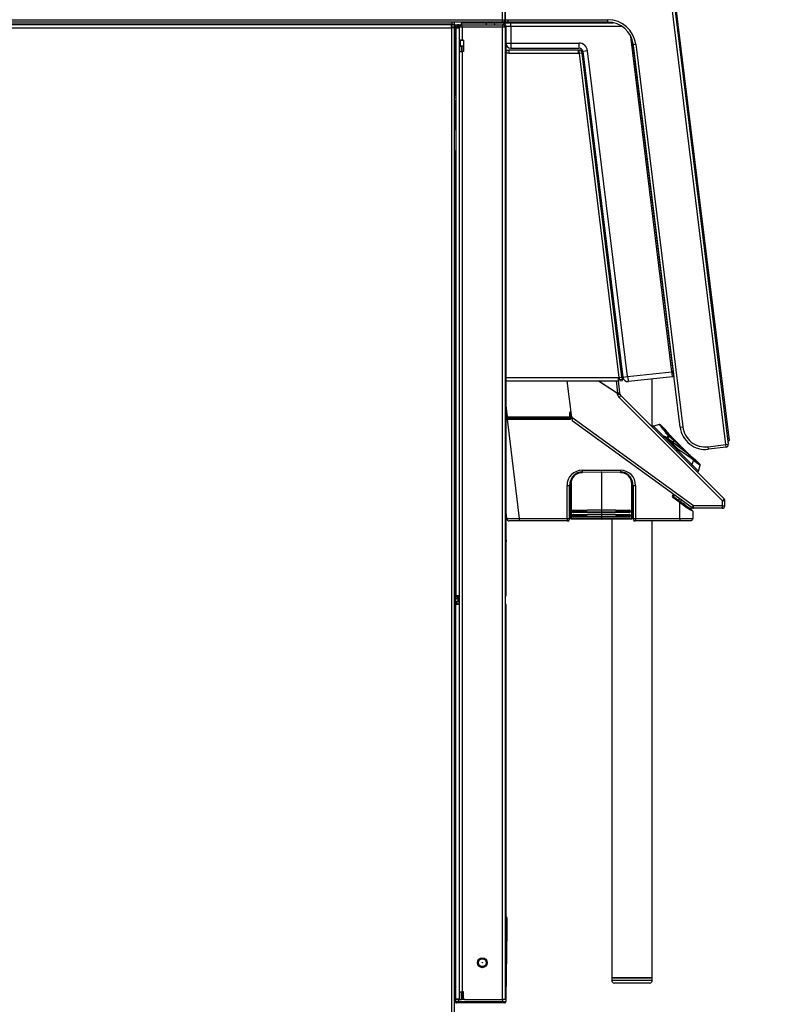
# Model space of a CAD drawing. Header units: millimetres. Extents: x -40 to 419, y 0 to 295.
# Tile 43 of 72: x 239 to 284, y 186 to 245. Entities that reach past the tile are written whole.
import ezdxf
from ezdxf.enums import TextEntityAlignment as Align

# ---------------------------------------------------------------- set-up
doc = ezdxf.new("R2010")
doc.units = ezdxf.units.MM
doc.layers.add('BW4_CTMPLUS_RL', color=7, linetype='Continuous')
doc.layers.add('Standard', color=7, linetype='Continuous')
doc.styles.add('SEACAD_Arial', font='arial.ttf')
doc.dimstyles.new('ISO_(mm)', dxfattribs={"dimtxt": 3, "dimasz": 3, "dimexe": 1.5, "dimexo": 0, "dimgap": 0.75, "dimtad": 1, "dimdec": 0, "dimlfac": 6.666667, "dimtxsty": 'SEACAD_Arial', "dimblk1": '_SE_FILLED', "dimblk2": '_SE_FILLED', "dimsah": 1, "dimcen": 1.5, "dimadec": 0, "dimazin": 0, "dimtfac": 0.5, "dimtmove": 0, "dimatfit": 3, "dimfxl": 1, "dimarcsym": 0})

# ---------------------------------------------------------------- blocks, each defined once
blk = doc.blocks.new('SE1')
at = {"layer": 'BW4_CTMPLUS_RL', "color": 7, "linetype": 'Continuous'}
for p, q in [((281.066, 219.487), (277.647, 247.326)), ((277.796, 247.344), (281.214, 219.505)), ((277.892, 247.177), (281.263, 219.723)), ((267.854, 244.627), (267.854, 245.412)), ((268.004, 245.412), (268.004, 244.627)), ((268.049, 244.627), (268.049, 245.454)), ((194.701, 244.147), (264.841, 244.147)), ((264.841, 244.327), (194.716, 244.327)), ((204.092, 244.627), (267.854, 244.627)), ((267.854, 244.477), (204.092, 244.477)), ((264.864, 244.354), (207.946, 244.354)), ((264.841, 244.147), (264.841, 244.327)), ((264.841, 244.327), (265.021, 244.327)), ((265.021, 244.177), (264.841, 244.177)), ((264.841, 244.15), (264.844, 244.15)), ((265.021, 244.147), (264.841, 244.147)), ((264.841, 244.147), (264.841, 180.607)), ((264.844, 244.15), (264.844, 244.177)), ((264.864, 244.15), (264.844, 244.15)), ((264.864, 244.477), (264.864, 244.354)), ((264.864, 244.364), (265.021, 244.364)), ((264.864, 244.327), (264.864, 244.354)), ((264.864, 244.168), (264.864, 244.15)), ((264.864, 244.147), (264.864, 244.15)), ((264.871, 244.147), (264.871, 244.174)), ((265.021, 244.174), (264.871, 244.174)), ((265.021, 244.364), (265.021, 244.477)), ((265.021, 244.327), (265.021, 244.364)), ((265.021, 244.327), (265.021, 244.177)), ((265.051, 244.327), (265.021, 244.327)), ((265.021, 244.177), (265.051, 244.177)), ((265.021, 244.174), (265.021, 244.147)), ((265.021, 180.607), (265.021, 244.147)), ((265.051, 244.327), (265.126, 244.327)), ((265.051, 244.177), (265.051, 244.327)), ((265.126, 244.177), (265.051, 244.177)), ((265.096, 240.244), (265.096, 244.177)), ((265.126, 244.327), (265.201, 244.327)), ((265.126, 244.177), (265.126, 244.327)), ((265.201, 244.177), (265.126, 244.177)), ((265.126, 244.15), (265.303, 244.15)), ((265.126, 210.529), (265.126, 244.15)), ((265.201, 244.327), (265.201, 244.177)), ((265.303, 244.327), (265.201, 244.327)), ((265.303, 244.177), (265.201, 244.177)), ((265.246, 244.15), (265.246, 244.177)), ((265.303, 244.327), (265.382, 244.327)), ((265.303, 244.15), (265.303, 244.327)), ((265.303, 244.15), (265.303, 210.529)), ((265.321, 244.15), (265.303, 244.15)), ((265.321, 243.419), (265.321, 244.177)), ((265.468, 244.177), (265.321, 244.177)), ((265.471, 244.177), (265.468, 244.177)), ((265.468, 244.177), (265.468, 243.419)), ((265.471, 244.327), (265.955, 244.327)), ((265.471, 244.324), (265.471, 244.327)), ((265.471, 244.177), (265.471, 244.324)), ((265.471, 244.324), (267.871, 244.324)), ((267.871, 244.177), (265.471, 244.177)), ((266.904, 244.444), (265.579, 244.444)), ((265.579, 244.444), (265.579, 244.429)), ((266.904, 244.429), (265.579, 244.429)), ((265.955, 244.327), (267.388, 244.327)), ((265.955, 244.324), (265.955, 244.327)), ((266.904, 244.429), (266.904, 244.444)), ((267.369, 244.444), (266.904, 244.444)), ((267.384, 244.429), (266.904, 244.429)), ((266.904, 244.429), (266.904, 244.327)), ((267.384, 244.429), (267.384, 244.327)), ((267.388, 244.327), (267.871, 244.327)), ((267.388, 244.324), (267.388, 244.327)), ((267.477, 244.446), (274.403, 244.446)), ((267.854, 244.627), (268.004, 244.627)), ((267.854, 244.477), (267.854, 244.627)), ((267.899, 244.477), (267.854, 244.477)), ((267.871, 244.324), (267.871, 244.327)), ((267.874, 244.327), (267.871, 244.327)), ((267.871, 244.324), (267.871, 244.177)), ((267.871, 186.652), (267.871, 244.177)), ((268.021, 244.177), (267.871, 244.177)), ((267.874, 244.207), (267.874, 244.177)), ((267.885, 244.326), (267.885, 244.326)), ((267.885, 244.177), (267.885, 244.203)), ((268.199, 244.477), (267.899, 244.477)), ((268.004, 244.627), (268.049, 244.627)), ((268.021, 244.177), (268.021, 186.652)), ((268.021, 244.15), (268.051, 244.15)), ((268.049, 244.627), (268.199, 244.627)), ((268.051, 244.15), (268.051, 210.529)), ((268.059, 244.221), (268.059, 243.246)), ((268.199, 244.477), (268.199, 244.627)), ((268.199, 244.627), (274.101, 244.627)), ((274.101, 244.477), (268.199, 244.477)), ((268.349, 244.222), (268.349, 243.245)), ((274.937, 244.222), (268.349, 244.222)), ((274.101, 244.477), (274.101, 244.627)), ((277.885, 223.782), (275.448, 243.637)), ((265.468, 243.419), (265.321, 243.419)), ((265.321, 243.417), (265.321, 243.419)), ((265.321, 242.737), (265.321, 243.417)), ((265.321, 243.417), (265.354, 243.417)), ((265.354, 243.419), (265.354, 243.394)), ((265.354, 243.394), (265.369, 243.394)), ((265.354, 243.071), (265.354, 243.394)), ((265.369, 243.419), (265.369, 243.394)), ((265.369, 243.056), (265.369, 243.394)), ((265.489, 243.394), (265.369, 243.394)), ((265.546, 243.056), (265.369, 243.056)), ((265.441, 242.737), (265.441, 243.056)), ((265.546, 243.419), (265.468, 243.419)), ((265.468, 242.737), (265.468, 243.056)), ((265.489, 243.394), (265.489, 243.419)), ((265.546, 243.394), (265.489, 243.394)), ((265.546, 243.419), (265.546, 242.737)), ((268.349, 243.245), (272.376, 243.245)), ((268.359, 242.946), (272.386, 242.946)), ((275.571, 243.249), (277.96, 223.793)), ((275.59, 243.159), (275.739, 243.178)), ((278.37, 220.516), (275.59, 243.159)), ((275.739, 243.178), (278.519, 220.534)), ((265.321, 187.102), (265.321, 242.737)), ((265.321, 242.737), (265.468, 242.737)), ((265.546, 242.737), (265.468, 242.737)), ((265.468, 242.737), (265.468, 187.102)), ((268.051, 242.827), (268.23, 242.827)), ((268.054, 242.677), (268.051, 242.677)), ((268.23, 242.648), (268.051, 242.648)), ((268.23, 242.827), (268.23, 242.648)), ((272.353, 242.827), (268.23, 242.827)), ((268.23, 242.648), (272.364, 242.648)), ((272.353, 242.827), (272.374, 242.827)), ((272.364, 242.648), (272.364, 242.826)), ((272.374, 242.677), (272.364, 242.677)), ((272.394, 242.648), (272.364, 242.648)), ((272.374, 242.827), (272.392, 242.827)), ((272.374, 242.827), (272.374, 242.677)), ((272.392, 242.677), (272.374, 242.677)), ((272.397, 242.618), (272.394, 242.648)), ((272.574, 242.64), (272.397, 242.618)), ((272.397, 242.618), (274.75, 223.452)), ((272.425, 242.622), (272.422, 242.65)), ((272.571, 242.669), (272.574, 242.64)), ((274.928, 223.474), (272.574, 242.64)), ((272.897, 242.784), (272.61, 242.748)), ((272.61, 242.748), (274.977, 223.472)), ((275.264, 223.507), (272.897, 242.784)), ((265.096, 242.361), (265.085, 242.35)), ((265.021, 240.128), (265.126, 240.29)), ((265.021, 240.053), (265.126, 239.985)), ((265.021, 239.715), (265.126, 239.877)), ((265.096, 238.227), (265.096, 239.83)), ((272.99, 239.653), (272.941, 239.655)), ((273.008, 239.502), (272.959, 239.504)), ((265.021, 239.407), (265.096, 239.407)), ((265.126, 237.983), (265.021, 238.838)), ((265.044, 238.657), (265.096, 238.657)), ((265.126, 236.137), (265.021, 236.992)), ((265.096, 229.702), (265.096, 236.381)), ((274.025, 230.827), (274.074, 230.827)), ((277.096, 230.827), (277.104, 230.827)), ((274.043, 230.677), (274.092, 230.677)), ((277.115, 230.677), (277.122, 230.677)), ((265.126, 229.702), (265.021, 229.702)), ((265.021, 229.702), (265.036, 229.702)), ((265.036, 229.702), (265.036, 229.402)), ((265.036, 229.702), (265.063, 229.702)), ((265.063, 229.702), (265.063, 219.277)), ((265.126, 229.702), (265.063, 229.702)), ((265.036, 229.402), (265.021, 229.402)), ((265.036, 229.402), (265.036, 219.577)), ((277.321, 228.991), (277.321, 229.056)), ((274.35, 228.577), (274.301, 228.577)), ((274.368, 228.427), (274.32, 228.427)), ((274.321, 228.427), (274.321, 228.411)), ((274.689, 225.508), (274.749, 225.02)), ((275.264, 223.507), (277.885, 223.782)), ((277.885, 223.782), (277.96, 223.793)), ((277.96, 223.793), (277.996, 223.495)), ((274.731, 223.43), (268.051, 223.43)), ((268.051, 223.252), (274.731, 223.252)), ((271.961, 221.098), (271.696, 223.252)), ((274.663, 222.517), (273.519, 223.252)), ((273.537, 223.252), (274.668, 222.525)), ((274.579, 223.252), (274.668, 222.525)), ((274.806, 222.541), (274.719, 223.252)), ((274.731, 223.43), (274.753, 223.43)), ((274.731, 223.252), (274.731, 223.43)), ((274.75, 223.452), (274.928, 223.474)), ((274.753, 223.43), (274.75, 223.452)), ((274.795, 223.326), (274.779, 223.456)), ((274.944, 223.344), (274.795, 223.326)), ((274.795, 223.326), (274.804, 223.252)), ((274.804, 223.252), (274.953, 223.27)), ((274.928, 223.474), (274.944, 223.344)), ((274.953, 223.27), (274.944, 223.344)), ((274.977, 223.472), (275.264, 223.507)), ((277.922, 223.485), (275.306, 223.21)), ((276.721, 220.52), (276.721, 223.359)), ((277.996, 223.495), (277.922, 223.485)), ((277.996, 223.495), (277.922, 223.485)), ((277.996, 223.495), (277.944, 223.487)), ((277.98, 223.491), (277.997, 223.493)), ((274.672, 222.448), (274.663, 222.517)), ((274.806, 222.541), (274.668, 222.525)), ((280.872, 216.158), (274.757, 222.272)), ((274.814, 222.473), (274.806, 222.541)), ((280.972, 216.27), (274.857, 222.385)), ((268.051, 221.795), (268.133, 221.132)), ((271.91, 221.386), (271.91, 221.431)), ((271.91, 221.431), (271.92, 221.431)), ((268.133, 221.087), (268.133, 221.132)), ((268.133, 221.132), (271.816, 221.131)), ((271.816, 221.086), (268.133, 221.087)), ((268.134, 221.04), (271.862, 221.04)), ((268.135, 220.995), (271.862, 220.995)), ((268.135, 220.995), (268.856, 215.118)), ((271.82, 221.343), (271.816, 221.131)), ((271.816, 221.131), (271.816, 221.086)), ((271.861, 221.13), (271.816, 221.131)), ((271.862, 221.04), (271.816, 221.086)), ((271.865, 221.342), (271.82, 221.343)), ((271.865, 221.342), (271.861, 221.13)), ((271.861, 221.13), (271.907, 221.084)), ((271.91, 221.295), (271.865, 221.342)), ((271.907, 221.084), (271.91, 221.295)), ((271.91, 221.386), (271.927, 221.368)), ((271.925, 221.386), (271.91, 221.386)), ((271.954, 221.155), (271.952, 221.084)), ((271.961, 221.098), (271.985, 220.896)), ((279.165, 215.863), (271.961, 221.098)), ((279.07, 215.748), (271.985, 220.896)), ((277.139, 220.679), (276.785, 220.584)), ((277.412, 219.957), (276.785, 220.584)), ((277.466, 220.391), (277.191, 220.666)), ((278.37, 220.516), (278.519, 220.534)), ((277.385, 219.857), (277.449, 219.92)), ((277.496, 219.949), (277.437, 219.958)), ((277.449, 219.92), (277.508, 219.911)), ((277.449, 219.92), (278.19, 219.18)), ((277.508, 219.911), (277.528, 219.931)), ((278.208, 219.21), (277.508, 219.911)), ((278.965, 218.841), (277.528, 219.931)), ((278.229, 219.23), (277.528, 219.931)), ((278.94, 218.853), (277.789, 220.004)), ((278.718, 219.028), (277.978, 219.769)), ((277.989, 219.581), (277.984, 219.766)), ((281.231, 219.681), (281.189, 219.714)), ((281.198, 219.639), (281.231, 219.681)), ((281.231, 219.681), (281.263, 219.723)), ((265.021, 219.577), (265.036, 219.577)), ((265.036, 219.277), (265.021, 219.277)), ((265.036, 219.577), (265.036, 219.277)), ((265.063, 219.277), (265.036, 219.277)), ((265.126, 219.277), (265.063, 219.277)), ((265.096, 205.739), (265.096, 219.277)), ((278.126, 219.116), (278.19, 219.18)), ((278.19, 219.18), (278.208, 219.21)), ((278.229, 219.23), (278.208, 219.21)), ((278.216, 219.154), (278.234, 219.184)), ((278.216, 219.154), (279.062, 218.307)), ((278.229, 219.23), (279.162, 218.603)), ((280.023, 219.359), (281.066, 219.487)), ((280.042, 219.21), (280.023, 219.359)), ((281.084, 219.338), (280.042, 219.21)), ((281.066, 219.487), (281.214, 219.505)), ((281.084, 219.338), (281.066, 219.487)), ((279.167, 218.556), (279.062, 218.307)), ((279.534, 218.323), (279.259, 218.598)), ((272.581, 217.973), (274.831, 217.973)), ((279.453, 217.916), (279.062, 218.307)), ((279.453, 217.916), (279.548, 218.271)), ((273.709, 217.848), (272.572, 217.827)), ((273.709, 217.848), (273.709, 217.89)), ((274.846, 217.827), (273.709, 217.848)), ((273.709, 217.848), (273.709, 215.639)), ((275.527, 217.358), (275.515, 217.358)), ((271.678, 215.118), (271.677, 217.068)), ((271.83, 217.071), (271.831, 215.121)), ((271.83, 217.071), (271.834, 217.071)), ((271.834, 215.421), (271.834, 217.071)), ((271.834, 217.027), (271.834, 217.015)), ((271.834, 217.027), (271.834, 217.027)), ((271.871, 215.156), (271.871, 217.157)), ((271.916, 217.16), (271.916, 215.158)), ((275.502, 215.158), (275.502, 217.16)), ((275.546, 217.157), (275.546, 215.156)), ((275.584, 217.071), (275.584, 215.827)), ((275.588, 217.071), (275.584, 217.071)), ((275.584, 217.027), (275.584, 217.002)), ((275.588, 215.121), (275.588, 217.071)), ((275.735, 217.068), (275.735, 215.118)), ((278.285, 216.101), (277.933, 216.353)), ((277.994, 216.53), (277.939, 216.454)), ((277.951, 216.379), (278.29, 216.133)), ((278.021, 216.511), (277.965, 216.436)), ((277.97, 216.404), (278.307, 216.155)), ((278.307, 216.155), (278.307, 216.303)), ((278.318, 216.147), (278.307, 216.155)), ((278.406, 216.231), (278.406, 216.084)), ((280.869, 215.863), (280.872, 216.158)), ((281.012, 215.868), (281.016, 216.166)), ((281.012, 215.868), (281.016, 216.162)), ((268.117, 215.103), (268.051, 215.64)), ((271.834, 215.927), (271.871, 215.927)), ((271.834, 215.854), (271.871, 215.854)), ((272.044, 215.608), (273.709, 215.639)), ((273.709, 215.597), (272.044, 215.566)), ((273.709, 215.639), (275.374, 215.608)), ((273.709, 215.597), (273.709, 215.639)), ((275.374, 215.566), (273.709, 215.597)), ((273.709, 215.597), (273.709, 215.492)), ((275.546, 215.914), (275.584, 215.914)), ((275.546, 215.865), (275.584, 215.865)), ((275.584, 215.827), (275.585, 215.827)), ((275.585, 215.827), (275.586, 215.121)), ((278.29, 216.133), (278.302, 216.124)), ((278.366, 216.079), (278.302, 216.124)), ((278.346, 215.118), (278.346, 216.054)), ((278.405, 216.021), (278.389, 216.021)), ((278.389, 216.021), (278.399, 216.013)), ((278.394, 216.059), (278.402, 216.054)), ((278.399, 216.013), (278.405, 216.021)), ((278.414, 216.079), (278.406, 216.084)), ((278.491, 215.993), (278.497, 215.989)), ((278.497, 215.989), (278.683, 215.863)), ((278.506, 216.021), (278.501, 216.021)), ((278.502, 216.024), (278.506, 216.021)), ((278.508, 216.02), (278.506, 216.021)), ((278.998, 215.681), (279.004, 215.676)), ((279.004, 215.797), (279.004, 215.676)), ((280.862, 215.72), (279.159, 215.72)), ((280.869, 215.863), (279.165, 215.863)), ((268.856, 215.118), (271.678, 215.118)), ((271.799, 215.016), (271.795, 215.016)), ((271.795, 215.014), (271.795, 215.016)), ((271.799, 215.014), (271.795, 215.014)), ((271.831, 215.121), (271.833, 215.121)), ((271.833, 215.121), (271.833, 215.421)), ((271.833, 215.421), (271.834, 215.421)), ((271.833, 215.271), (271.871, 215.271)), ((271.871, 215.145), (271.871, 215.156)), ((271.916, 215.158), (273.709, 215.129)), ((273.709, 215.081), (271.916, 215.111)), ((271.916, 215.111), (271.916, 215.1)), ((271.916, 215.1), (273.709, 215.067)), ((271.916, 215.1), (273.709, 215.067)), ((271.977, 215.538), (271.977, 215.541)), ((271.977, 215.283), (271.977, 215.286)), ((272.021, 215.544), (272.021, 215.542)), ((272.021, 215.541), (272.021, 215.542)), ((272.021, 215.289), (272.021, 215.287)), ((272.021, 215.286), (272.021, 215.287)), ((273.709, 215.492), (272.044, 215.519)), ((272.044, 215.519), (272.044, 215.518)), ((272.044, 215.518), (273.709, 215.491)), ((273.709, 215.444), (272.044, 215.471)), ((272.044, 215.353), (273.709, 215.384)), ((273.709, 215.342), (272.044, 215.311)), ((273.709, 215.237), (272.044, 215.264)), ((272.044, 215.264), (272.044, 215.263)), ((272.044, 215.263), (273.709, 215.236)), ((273.709, 215.189), (272.044, 215.216)), ((275.374, 215.519), (273.709, 215.492)), ((273.709, 215.491), (275.374, 215.518)), ((273.709, 215.492), (273.709, 215.491)), ((273.709, 215.444), (273.709, 215.491)), ((275.374, 215.471), (273.709, 215.444)), ((273.709, 215.444), (273.709, 215.384)), ((273.709, 215.384), (275.374, 215.353)), ((273.709, 215.342), (273.709, 215.384)), ((275.374, 215.311), (273.709, 215.342)), ((273.709, 215.342), (273.709, 215.237)), ((275.374, 215.264), (273.709, 215.237)), ((273.709, 215.236), (275.374, 215.263)), ((273.709, 215.237), (273.709, 215.236)), ((273.709, 215.189), (273.709, 215.236)), ((275.374, 215.216), (273.709, 215.189)), ((273.709, 215.189), (273.709, 215.129)), ((273.709, 215.129), (275.502, 215.158)), ((273.709, 215.081), (273.709, 215.129)), ((275.502, 215.111), (273.709, 215.081)), ((273.709, 215.067), (275.502, 215.1)), ((273.709, 215.067), (275.502, 215.1)), ((273.709, 215.067), (273.709, 215.081)), ((274.321, 215.078), (274.321, 187.927)), ((275.374, 215.518), (275.374, 215.519)), ((275.374, 215.263), (275.374, 215.264)), ((275.396, 215.542), (275.396, 215.544)), ((275.396, 215.542), (275.396, 215.541)), ((275.396, 215.287), (275.396, 215.289)), ((275.396, 215.287), (275.396, 215.286)), ((275.441, 215.541), (275.441, 215.538)), ((275.441, 215.286), (275.441, 215.283)), ((275.502, 215.1), (275.502, 215.111)), ((275.546, 215.271), (275.586, 215.271)), ((275.546, 215.156), (275.546, 215.145)), ((275.586, 215.121), (275.588, 215.121)), ((275.625, 215.016), (275.619, 215.016)), ((275.625, 215.014), (275.619, 215.014)), ((275.625, 215.016), (275.625, 215.014)), ((275.735, 215.118), (278.346, 215.118)), ((279.109, 215.554), (279.109, 215.121)), ((268.859, 214.971), (268.266, 214.971)), ((271.681, 214.971), (268.859, 214.971)), ((271.683, 214.971), (271.681, 214.971)), ((271.681, 214.971), (271.75, 214.971)), ((271.754, 214.971), (271.75, 214.971)), ((275.67, 214.971), (275.664, 214.971)), ((275.67, 214.971), (275.737, 214.971)), ((275.737, 214.971), (275.736, 214.971)), ((278.349, 214.971), (275.737, 214.971)), ((276.721, 187.927), (276.721, 214.971)), ((278.959, 214.971), (278.349, 214.971)), ((268.101, 213.758), (268.051, 214.161)), ((268.101, 213.758), (268.051, 213.752)), ((265.303, 210.529), (265.126, 210.529)), ((265.126, 210.502), (265.201, 210.502)), ((265.126, 210.352), (265.126, 210.502)), ((265.201, 210.352), (265.126, 210.352)), ((265.201, 210.502), (265.201, 210.352)), ((265.201, 210.502), (265.303, 210.502)), ((265.201, 210.352), (265.303, 210.352)), ((265.246, 210.502), (265.246, 210.529)), ((265.246, 210.202), (265.246, 210.352)), ((265.303, 210.529), (265.321, 210.529)), ((265.303, 210.352), (265.303, 210.529)), ((265.321, 210.352), (265.303, 210.352)), ((268.051, 210.529), (268.021, 210.529)), ((265.111, 210.202), (265.186, 210.202)), ((265.111, 210.052), (265.111, 210.202)), ((265.111, 210.052), (265.186, 210.052)), ((265.291, 210.022), (265.111, 210.022)), ((265.111, 186.682), (265.111, 210.022)), ((265.291, 210.202), (265.186, 210.202)), ((265.186, 210.052), (265.186, 210.202)), ((265.291, 210.052), (265.186, 210.052)), ((265.246, 210.022), (265.246, 210.052)), ((265.291, 210.022), (265.291, 210.202)), ((265.291, 210.202), (265.321, 210.202)), ((265.321, 210.022), (265.291, 210.022)), ((265.291, 210.022), (265.291, 186.652)), ((268.051, 210.022), (268.021, 210.022)), ((268.051, 210.022), (268.051, 186.682)), ((265.021, 205.739), (265.036, 205.739)), ((265.036, 205.739), (265.111, 205.739)), ((265.036, 205.739), (265.036, 194.864)), ((265.036, 194.864), (265.021, 194.864)), ((265.036, 194.864), (265.111, 194.864)), ((265.021, 192.982), (265.111, 192.982)), ((265.021, 192.382), (265.111, 192.382)), ((265.111, 191.787), (265.021, 191.787)), ((268.125, 191.481), (268.115, 190.746)), ((268.051, 190.746), (268.115, 190.746)), ((268.115, 190.746), (268.063, 186.755)), ((276.721, 187.927), (274.321, 187.927)), ((274.321, 187.927), (274.321, 187.777)), ((274.321, 187.927), (276.721, 187.927)), ((276.721, 187.777), (274.321, 187.777)), ((276.571, 187.627), (274.471, 187.627)), ((276.721, 187.777), (276.721, 187.927)), ((265.321, 187.102), (265.468, 187.102)), ((265.321, 186.652), (265.321, 187.102)), ((265.441, 186.652), (265.441, 187.102)), ((265.546, 187.102), (265.468, 187.102)), ((265.468, 186.652), (265.468, 187.102)), ((265.546, 186.727), (265.546, 187.102)), ((265.01, 186.682), (265.085, 186.682)), ((265.163, 186.457), (265.013, 186.457)), ((265.085, 186.682), (265.265, 186.682)), ((265.088, 186.53), (265.085, 186.682)), ((265.111, 186.652), (265.291, 186.652)), ((265.268, 186.457), (265.163, 186.457)), ((265.266, 186.652), (265.268, 186.53)), ((265.268, 186.457), (265.268, 186.53)), ((265.268, 186.53), (267.88, 186.53)), ((267.88, 186.457), (265.268, 186.457)), ((265.291, 186.652), (265.321, 186.652)), ((265.321, 186.652), (265.441, 186.652)), ((265.468, 186.652), (265.441, 186.652)), ((265.621, 186.652), (265.468, 186.652)), ((265.621, 186.652), (267.871, 186.652)), ((268.021, 186.652), (267.871, 186.652)), ((267.88, 186.53), (267.882, 186.652)), ((267.88, 186.457), (267.88, 186.53)), ((267.985, 186.457), (267.88, 186.457)), ((268.021, 186.682), (268.062, 186.682)), ((268.051, 186.755), (268.063, 186.755)), ((268.062, 186.682), (268.06, 186.531)), ((268.063, 186.755), (268.062, 186.682))]:
    blk.add_line(p, q, dxfattribs=at)
for radius in [0.293, 0.233, 0.0103]:
    blk.add_circle((266.671, 188.827), radius, dxfattribs=at)
for centre, radius, start, end in [((264.844, 244.15), 0.027, 0, 90), ((265.471, 244.177), 0.15, 90, 180), ((265.579, 244.219), 0.225, 90, 164.02203), ((265.579, 244.219), 0.21, 90, 157.21483), ((265.471, 244.177), 0.03, 90, 180), ((267.477, 244.746), 0.3, 243.83516, 270), ((267.369, 244.429), 0.015, 0, 90), ((267.871, 244.177), 0.15, 0, 90), ((267.871, 244.177), 0.03, 0, 90), ((267.874, 244.15), 0.177, 86.56453, 90), ((267.874, 244.15), 0.177, 0, 86.56453), ((266.743, 244.278), 1.607, 357.99223, 5.9925), ((274.101, 242.977), 1.65, 7, 90), ((274.101, 242.977), 1.5, 7, 90), ((265.369, 243.071), 0.015, 180, 270), ((268.359, 243.246), 0.3, 180, 270), ((274.554, 243.171), 2.179, 178.06011, 185.92462), ((272.376, 242.72), 0.525, 6.9826, 90.0174), ((272.386, 242.721), 0.225, 7, 90), ((265.059, 242.377), 0.0375, 180, 315), ((268.23, 242.648), 0.178, 90, 180), ((268.23, 242.648), 0.0285, 90, 180), ((272.353, 242.648), 0.178, 86.59344, 90), ((272.392, 242.647), 0.18, 7, 90), ((272.392, 242.647), 0.03, 7, 90), ((265.059, 242.377), 0.188, 258.46304, 281.53696), ((264.946, 240.757), 0.15, 0, 60), ((274.734, 225.448), 0.075, 127, 137.15294), ((274.644, 225.568), 0.075, 307, 7), ((274.778, 225.089), 0.075, 236.84706, 247), ((274.72, 224.951), 0.075, 7, 67), ((268.03, 222.421), 9.949, 6.13637, 7.86302), ((275.274, 223.508), 0.3, 187, 276), ((274.97, 222.484), 0.3, 187, 225), ((274.963, 222.491), 0.15, 187, 225), ((271.91, 221.341), 0.09, 89.98705, 178.97773), ((267.952, 210.911), 10.178, 88.98133, 89.44789), ((268.028, 209.484), 11.649, 89.48233, 89.88485), ((268.046, 196.585), 24.455, 89.79267, 89.98833), ((267.883, 211.159), 9.839, 88.53574, 89.02481), ((267.493, 221.006), 0.642, 359.02714, 2.97255), ((271.816, 221.131), 0.045, 269.99969, 358.96509), ((271.862, 221.085), 0.045, 270.03093, 359.07231), ((271.862, 221.085), 0.09, 270.02187, 359.01214), ((271.206, 221.006), 0.656, 359.0699, 2.92979), ((271.91, 221.341), 0.045, 89.95858, 179.0062), ((271.929, 220.399), 0.686, 88.06984, 91.89555), ((271.955, 221.295), 0.045, 121.61789, 178.96509), ((276.8, 220.526), 0.06, 105, 225), ((277.152, 220.621), 0.0598, 44.89479, 105.10589), ((286.241, 227.296), 11.256, 216.00992, 220.37401), ((285.653, 226.728), 10.409, 215.63969, 220.21278), ((286.713, 227.831), 11.87, 218.7844, 222.52741), ((279.859, 220.699), 1.5, 187, 277), ((279.859, 220.699), 1.35, 187, 277), ((277.427, 219.899), 0.06, 90, 225), ((277.427, 219.899), 0.06, 80.65713, 90), ((277.487, 219.889), 0.06, 55.92903, 80.65713), ((289.079, 210.902), 14.598, 141.42412, 141.98227), ((288.228, 211.373), 13.579, 140.77068, 141.33551), ((277.924, 219.766), 0.06, 0.10928, 42.54828), ((283.459, 219.762), 5.488, 180.01454, 181.77328), ((281.066, 219.487), 0.15, 277, 7), ((286.7, 227.845), 11.87, 228.69661, 231.14641), ((285.597, 226.785), 10.409, 231.81482, 234.36031), ((286.165, 227.372), 11.256, 231.55966, 233.99008), ((286.7, 227.845), 11.87, 231.2047, 231.2156), ((272.582, 217.068), 0.905, 90.05194, 179.96551), ((274.769, 217.937), 2.188, 179.0699, 181.77779), ((277.038, 217.938), 2.207, 179.08609, 181.76847), ((274.831, 217.068), 0.905, 0.03463, 89.9479), ((279.395, 217.932), 0.06, 225, 345), ((279.489, 218.283), 0.0598, 344.89411, 45.10521), ((272.584, 217.071), 0.754, 90.00348, 180.02093), ((272.585, 217.07), 0.751, 155.84286, 179.92968), ((272.584, 217.157), 0.713, 91.01741, 179.95225), ((272.583, 217.159), 0.668, 91.02219, 179.95072), ((272.585, 217.07), 0.751, 90.07422, 150.93929), ((274.833, 217.07), 0.751, 69.48743, 89.93268), ((274.834, 217.157), 0.713, 0.04809, 88.98225), ((274.835, 217.159), 0.668, 0.04928, 88.97781), ((274.834, 217.071), 0.754, 359.97906, 70.43562), ((274.833, 217.07), 0.751, 0.07036, 52.49796), ((271.714, 219.384), 2.316, 269.09436, 272.87134), ((271.909, 217.026), 0.075, 120, 179.0003), ((275.509, 217.026), 0.075, 0.9997, 54.50579), ((275.701, 219.274), 2.206, 267.06762, 270.89686), ((272.133, 217.087), 0.613, 240.25976, 244.62752), ((272.133, 217.071), 0.54, 235.77895, 240.69559), ((272.134, 217.071), 0.586, 239.16948, 243.37644), ((275.284, 217.071), 0.585, 295, 301.27042), ((275.284, 217.071), 0.586, 296.62356, 297.77881), ((275.285, 217.071), 0.54, 299.28175, 304.19508), ((275.284, 217.086), 0.612, 295.97025, 299.7651), ((277.983, 216.423), 0.0855, 144.40102, 234.28109), ((425.136, 111.007), 181.1, 144.35363, 144.38341), ((278.773, 217.671), 1.475, 234.33468, 235.55741), ((277.984, 216.423), 0.0546, 144.63464, 233.69731), ((284.727, 211.473), 8.365, 144.09013, 144.30514), ((275.967, 213.733), 3.361, 53.52026, 54.06455), ((275.916, 217.913), 2.549, 322.9979, 323.69071), ((277.983, 216.422), 0.0229, 143.55443, 233.63592), ((275.819, 217.989), 3.091, 323.07958, 323.60454), ((264.076, 226.062), 17.353, 325.06345, 325.15483), ((279.06, 217.112), 1.217, 232.43034, 236.00371), ((280.866, 216.164), 0.15, 359.38119, 45), ((272.045, 215.54), 0.068, 91.44288, 179.53003), ((272.044, 215.543), 0.0226, 91.13949, 179.93623), ((275.373, 215.54), 0.068, 0.46997, 88.55712), ((275.374, 215.543), 0.0226, 0.0622, 88.86208), ((286.588, 210.152), 10.214, 144.21627, 144.37861), ((277.562, 215.1), 1.235, 50.61029, 54.18565), ((289.523, 206.955), 14.413, 140.72494, 140.85221), ((282.223, 221.11), 6.372, 232.51853, 232.91706), ((281.181, 220.063), 4.879, 234.75708, 235.15755), ((280.018, 218.53), 2.928, 235.97781, 236.61888), ((279.651, 217.709), 2.108, 232.95942, 233.22309), ((278.558, 215.995), 0.176, 149.44523, 158.64444), ((279.784, 217.891), 2.333, 233.58948, 235.97543), ((278.563, 215.992), 0.172, 149.56555, 159.10252), ((280.793, 219.483), 4.181, 235.12017, 235.90571), ((278.427, 213.2), 2.821, 89.55485, 90.44515), ((295.342, 242.554), 31.424, 237.40527, 237.59493), ((278.475, 218.05), 2.029, 269.27081, 270.72919), ((280.805, 219.502), 4.203, 235.90388, 236.59558), ((283.256, 222.739), 8.295, 234.83346, 239.94775), ((278.571, 215.982), 0.0805, 150.80197, 172.09728), ((278.579, 215.978), 0.083, 149.88902, 172.5609), ((276.894, 213.483), 3.007, 53.4707, 57.53636), ((280.865, 218.829), 3.683, 233.66297, 239.8643), ((281.58, 219.77), 4.864, 233.43981, 239.12428), ((281.197, 219.183), 4.136, 232.56769, 237.87228), ((279.045, 215.681), 0.0468, 180.75828, 232.34458), ((279.159, 215.87), 0.15, 234, 270), ((279.058, 215.559), 0.0446, 359.23097, 53.47508), ((280.862, 215.87), 0.15, 270, 359.38229), ((267.213, 275.199), 60.103, 270.8618, 271.56647), ((270.938, 215.082), 2.082, 178.98905, 183.04585), ((271.683, 215.121), 0.15, 270.00322, 359.99772), ((271.754, 215.016), 0.0449, 269.91848, 358.56656), ((271.772, 215.469), 0.454, 272.1506, 272.88145), ((271.916, 215.145), 0.045, 180, 268.94905), ((272.045, 215.539), 0.0679, 180.45199, 268.6781), ((272.045, 215.285), 0.068, 91.44288, 179.53003), ((272.045, 215.284), 0.0679, 180.45199, 268.6781), ((272.044, 215.541), 0.0224, 180.01491, 269.21837), ((272.044, 215.288), 0.0226, 91.13949, 179.93623), ((272.044, 215.286), 0.0224, 180.01491, 269.21837), ((275.374, 215.541), 0.0224, 270.78052, 359.9862), ((275.373, 215.539), 0.0679, 271.3219, 359.54801), ((275.373, 215.285), 0.068, 0.46997, 88.55712), ((275.374, 215.288), 0.0226, 0.0622, 88.86208), ((275.374, 215.286), 0.0224, 270.78052, 359.9862), ((275.373, 215.284), 0.0679, 271.3219, 359.54801), ((275.501, 215.145), 0.045, 271.05095, 0), ((275.736, 215.121), 0.15, 180.0188, 247.50365), ((275.664, 215.016), 0.0449, 181.41775, 270.08808), ((275.647, 215.463), 0.448, 267.18054, 267.65268), ((278.582, 257.383), 42.265, 269.67932, 270.7138), ((280.429, 215.082), 2.083, 178.98982, 183.04507), ((267.874, 210.529), 0.177, 326.15101, 0), ((267.871, 210.022), 0.18, 0, 33.55731), ((268.05, 191.482), 0.075, 359.25, 90), ((274.471, 187.777), 0.15, 180, 270), ((276.571, 187.777), 0.15, 270, 0), ((265.04, 187.117), 0.588, 267.34776, 274.65285), ((265.163, 186.532), 0.075, 181, 211.04016), ((265.178, 189.109), 2.581, 268.0016, 271.9984), ((265.159, 186.525), 0.068, 176.06115, 249.4453), ((265.163, 186.532), 0.075, 248.20323, 270), ((265.621, 186.727), 0.075, 180, 270), ((267.965, 189.332), 2.803, 268.26422, 271.94411), ((267.985, 186.532), 0.075, 270, 291.84036), ((267.988, 186.525), 0.068, 290.61708, 4.17488), ((267.992, 186.527), 0.0667, 325.84107, 338.77845), ((267.985, 186.532), 0.075, 329.07991, 359.25)]:
    blk.add_arc(centre, radius, start, end, dxfattribs=at)
for centre, major_axis, ratio, start_param, end_param in [((267.477, 244.746), (0, 0.3), 0.017322, 2.68493, 3.141593), ((267.854, 244.627), (0, -0.15), 0.999848, 0, 1.570796), ((267.899, 244.627), (0, -0.15), 0.999848, 0, 1.570796), ((268.359, 243.246), (-0.3, 0), 0.004256, 0, 1.53615), ((268.359, 243.246), (0, 0.3), 0.03464, 1.57505, 3.141593), ((275.274, 223.508), (0.031, -0.298), 0.034894, 4.712998, 6.283185), ((274.657, 222.523), (0.149, 0.018), 0.048141, 4.749983, 6.283185), ((274.657, 222.523), (-0.081, -0.126), 0.059657, 1.557814, 1.620323), ((274.665, 222.454), (0.149, 0.018), 0.048141, 4.749983, 6.283185), ((274.751, 222.279), (0.106, 0.106), 0.061049, 4.712389, 6.283185), ((271.955, 221.295), (0.045, -0.0008), 0.017757, 2.007233, 3.124137), ((277.427, 219.899), (-0.0097, -0.0592), 0.318976, 1.989154, 3.141593), ((277.487, 219.889), (-0.0097, -0.0592), 0.318976, 1.989154, 3.141593), ((277.487, 219.889), (-0.0336, -0.0497), 0.637327, 2.847408, 3.141593), ((277.662, 219.966), (0.0458, 0.0388), 0.518302, 0.158793, 1.08874), ((277.662, 219.966), (-0.0465, 0.038), 0.580029, 3.992305, 5.088209), ((277.298, 204.812), (-3.119, 16.215), 0.45233, -0.486008, -0.45311), ((277.662, 219.966), (0.0355, 0.0484), 0.74367, 5.125252, 6.079506), ((277.345, 204.807), (-3.175, 16.175), 0.451416, -0.488853, -0.455955), ((277.924, 219.766), (-0.0442, -0.0406), 0.383203, 3.141593, 3.252865), ((277.924, 219.766), (0.0374, 0.0469), 0.735345, 5.155052, 6.131256), ((277.924, 219.766), (-0.06, -0.0001), 0.131066, 2.475777, 3.142261), ((278.168, 219.158), (-0.0424, -0.0424), 0.707107, 0, 2.094395), ((278.168, 219.158), (0.0511, -0.0314), 0.48961, 0.778636, 1.454239), ((278.187, 219.189), (0.0511, -0.0314), 0.48961, 0.778636, 1.454239), ((278.187, 219.189), (0.0293, 0.0523), 0.763996, 5.032855, 5.929559), ((278.583, 203.569), (-3.175, 16.175), 0.451416, -0.483469, -0.366256), ((279.12, 218.561), (0.0371, 0.0471), 0.736735, 5.150314, 6.122897), ((279.015, 218.312), (-0.0424, -0.0424), 0.707107, 0, 2.094395), ((272.572, 217.824), (0.0008, -0.045), 0.016513, 3.089234, 4.659725), ((274.846, 217.824), (-0.0008, -0.045), 0.016513, 1.62346, 3.193952), ((271.909, 217.026), (0, -0.075), 0.999391, 4.294277, 4.694946), ((271.916, 217.157), (-0.045, 0), 0.052336, 4.729842, 6.283185), ((275.501, 217.157), (-0.045, 0), 0.052336, 3.141593, 4.694936), ((275.511, 217.026), (0, 0.075), 0.999391, 4.939587, 5.387304), ((280.866, 216.164), (-0.106, -0.106), 0.061049, 1.570796, 3.141593), ((272.044, 215.544), (0.0215, 0.0065), 0.998353, 1.294506, 2.847849), ((272.043, 215.61), (-0.0008, 0.045), 0.016513, 3.335913, 4.659725), ((275.375, 215.61), (0.0008, 0.045), 0.016513, 1.62346, 2.947273), ((275.374, 215.544), (0.0215, -0.0065), 0.998353, 0.293743, 1.847087), ((278.386, 216.103), (-0.0235, -0.0384), 0.121956, 4.787082, 5.461543), ((278.38, 216.028), (0.0282, 0.0351), 0.033982, 4.717297, 5.567231), ((278.471, 215.958), (0.0263, 0.0365), 0.140069, 4.791645, 5.811771), ((279.159, 215.87), (0.088, 0.121), 0.0603, 3.141593, 4.702839), ((279.159, 215.87), (0, 0.15), 0.043208, 3.141593, 4.669208), ((280.862, 215.87), (0, -0.15), 0.043208, 0, 1.527615), ((271.681, 215.121), (0.15, 0), 0.01745, 4.694933, 6.265729), ((271.681, 215.121), (0, -0.15), 0.017452, 4.729842, 6.283185), ((271.681, 215.121), (0, -0.15), 0.999848, 0, 1.570796), ((271.75, 215.016), (0, -0.045), 0.017363, 4.749422, 6.283185), ((271.75, 215.016), (0, 0.045), 0.999391, 3.141593, 4.66004), ((271.75, 215.016), (-0.0449, 0.0023), 0.037867, -3.75671, -3.176482), ((271.916, 215.156), (0.045, 0), 0.052336, 1.58825, 3.141593), ((271.916, 215.156), (0.045, 0), 0.99863, 3.141593, 4.694936), ((271.916, 215.145), (-0.045, 0), 0.99863, 0, 1.553343), ((271.916, 215.156), (-0.0007, -0.045), 0.018339, 4.660333, 6.230825), ((271.976, 215.543), (0.045, 0), 0.052336, 4.729842, 6.283185), ((271.976, 215.541), (0.045, 0), 0.052336, 4.729842, 6.283185), ((271.976, 215.288), (0.045, 0), 0.052336, 4.729842, 6.283185), ((271.976, 215.286), (0.045, 0), 0.052336, 4.729842, 6.283185), ((272.044, 215.542), (0.0215, 0.0065), 0.998353, 2.847849, 4.401192), ((272.044, 215.289), (0.0215, 0.0065), 0.998353, 1.294506, 2.847849), ((272.044, 215.287), (0.0215, 0.0065), 0.998353, 2.847849, 4.401192), ((272.043, 215.474), (0.0007, 0.045), 0.018339, 4.660333, 6.230825), ((272.043, 215.355), (-0.0008, 0.045), 0.016513, 3.335913, 4.659725), ((272.043, 215.219), (0.0007, 0.045), 0.018339, 4.660333, 6.230825), ((275.374, 215.542), (-0.0215, 0.0065), 0.998353, 1.881993, 3.435336), ((275.375, 215.474), (0.0007, -0.045), 0.018339, 3.193953, 4.764445), ((275.375, 215.355), (0.0008, 0.045), 0.016513, 1.62346, 2.947273), ((275.374, 215.289), (0.0215, -0.0065), 0.998353, 0.293743, 1.847087), ((275.374, 215.287), (-0.0215, 0.0065), 0.998353, 1.881993, 3.435336), ((275.375, 215.219), (0.0007, -0.045), 0.018339, 3.193953, 4.764445), ((275.441, 215.543), (0.045, 0), 0.052336, 3.141593, 4.694936), ((275.441, 215.541), (0.045, 0), 0.052336, 3.141593, 4.694936), ((275.441, 215.288), (0.045, 0), 0.052336, 3.141593, 4.694936), ((275.441, 215.286), (0.045, 0), 0.052336, 3.141593, 4.694936), ((275.501, 215.156), (-0.0007, 0.045), 0.018339, 3.193953, 4.764445), ((275.501, 215.156), (0.045, 0), 0.052336, 0, 1.553343), ((275.501, 215.156), (-0.045, 0), 0.99863, 1.58825, 3.141593), ((275.501, 215.145), (-0.045, 0), 0.99863, 1.58825, 3.141593), ((275.737, 215.121), (-0.15, 0), 0.01746, 0.017456, 1.553351), ((275.737, 215.121), (0, 0.15), 0.999848, 1.570796, 3.141593), ((275.67, 215.016), (0, 0.045), 0.999391, 1.623146, 3.141593), ((275.67, 215.016), (-0.0449, -0.0023), 0.036097, 0.034887, 0.52087), ((275.67, 215.016), (0, -0.045), 0.017363, 5.390158, 6.283185), ((275.737, 215.121), (0, -0.15), 0.017452, 4.729842, 6.283185), ((278.359, 216.066), (-0.75, 0.512), 0.000714, 3.007448, 3.14208)]:
    blk.add_ellipse(centre, major_axis=major_axis, ratio=ratio, start_param=start_param, end_param=end_param, dxfattribs=at)
for points, knots in [([(267.834, 244.446), (267.887, 244.445), (267.948, 244.424), (268.037, 244.337), (268.059, 244.274), (268.059, 244.221)], [0, 0, 0, 0, 0.496272, 0.496272, 1, 1, 1, 1]), ([(268.349, 244.222), (268.31, 244.222), (268.272, 244.222), (268.202, 244.221), (268.17, 244.221), (268.116, 244.221), (268.095, 244.221), (268.066, 244.221), (268.059, 244.221), (268.059, 244.221)], [0, 0, 0, 0, 0.25, 0.25, 0.5, 0.5, 0.75, 0.75, 1, 1, 1, 1]), ([(281.016, 216.162), (281.016, 216.162), (281.015, 216.162), (281.009, 216.16), (280.999, 216.159), (280.973, 216.158), (280.956, 216.158), (280.916, 216.157), (280.894, 216.157), (280.872, 216.158)], [0.1412517, 0.1412517, 0.1412517, 0.1412517, 0.25, 0.25, 0.5, 0.5, 0.75, 0.75, 1, 1, 1, 1]), ([(280.869, 215.863), (280.891, 215.863), (280.913, 215.863), (280.952, 215.863), (280.97, 215.864), (280.996, 215.865), (281.005, 215.866), (281.011, 215.867), (281.012, 215.868), (281.012, 215.868)], [0, 0, 0, 0, 0.25, 0.25, 0.5, 0.5, 0.75, 0.75, 0.8589532, 0.8589532, 0.8589532, 0.8589532]), ([(268.117, 215.103), (268.122, 215.07), (268.139, 215.033), (268.196, 214.983), (268.233, 214.971), (268.266, 214.971)], [0, 0, 0, 0, 0.503179, 0.503179, 1, 1, 1, 1]), ([(279.109, 215.121), (279.109, 215.082), (279.093, 215.043), (279.037, 214.987), (278.998, 214.971), (278.959, 214.971)], [0, 0, 0, 0, 0.5, 0.5, 1, 1, 1, 1])]:
    blk.add_open_spline(points, degree=3, knots=knots, dxfattribs=at)
for points in [[(271.867, 216.338), (271.853, 216.347), (271.84, 216.357), (271.827, 216.367)], [(275.591, 216.368), (275.578, 216.358), (275.565, 216.348), (275.551, 216.339)], [(278.684, 215.899), (278.677, 215.884), (278.677, 215.868), (278.683, 215.863)], [(279.004, 215.676), (279.004, 215.662), (279.011, 215.648), (279.023, 215.64)], [(279.109, 215.554), (279.109, 215.568), (279.101, 215.582), (279.09, 215.59)]]:
    blk.add_open_spline(points, degree=3, dxfattribs=at)
blk = doc.blocks.new('DMBLK70')
at = {"layer": 'Standard', "linetype": 'Continuous'}
for points in [[(197.521, 147.277), (197.521, 148.277), (194.521, 147.777)], [(281.468, 147.277), (284.468, 147.777), (281.468, 148.277)]]:
    blk.add_hatch(color=7, dxfattribs=at).paths.add_polyline_path(points)
at = {"layer": 'Standard', "color": 7, "linetype": 'Continuous'}
for p, q in [((284.468, 185.656), (284.468, 146.277)), ((194.521, 180.607), (194.521, 146.277)), ((194.521, 147.777), (284.468, 147.777))]:
    blk.add_line(p, q, dxfattribs=at)
at = {"layer": 'Standard', "color": 7, "linetype": 'Continuous', "style": 'SEACAD_Arial'}
blk.add_text('600', height=3, dxfattribs=at).set_placement((235.973, 151.527), align=Align.TOP_LEFT)
blk = doc.blocks.new('_SE_FILLED')
at = {"color": 0}
blk.add_line((0, 0), (-1, 0), dxfattribs=at)
blk.add_solid([(0, 0), (-1, -0.1665), (-1, 0.1665), (0, 0)], dxfattribs=at)

msp = doc.modelspace()

# ---------------------------------------------------------------- block references
at = {"layer": 'Standard'}
msp.add_blockref('SE1', (0, 0), dxfattribs=at)

# ---------------------------------------------------------------- dimensions: what is measured, and where the dimension line sits
at = {"layer": 'Standard', "color": 7, "linetype": 'Continuous'}
dim = msp.add_linear_dim(base=(284.4685, 147.7774), p1=(194.5214, 219.2467), p2=(284.4685, 185.6565), text='\\A1;<>', dimstyle='ISO_(mm)', dxfattribs=at)
dim.commit()
dim.dimension.update_dxf_attribs({"geometry": 'DMBLK70', "text_midpoint": (239.495, 147.7774), "dimtype": 160})

doc.saveas('drawing.dxf')
